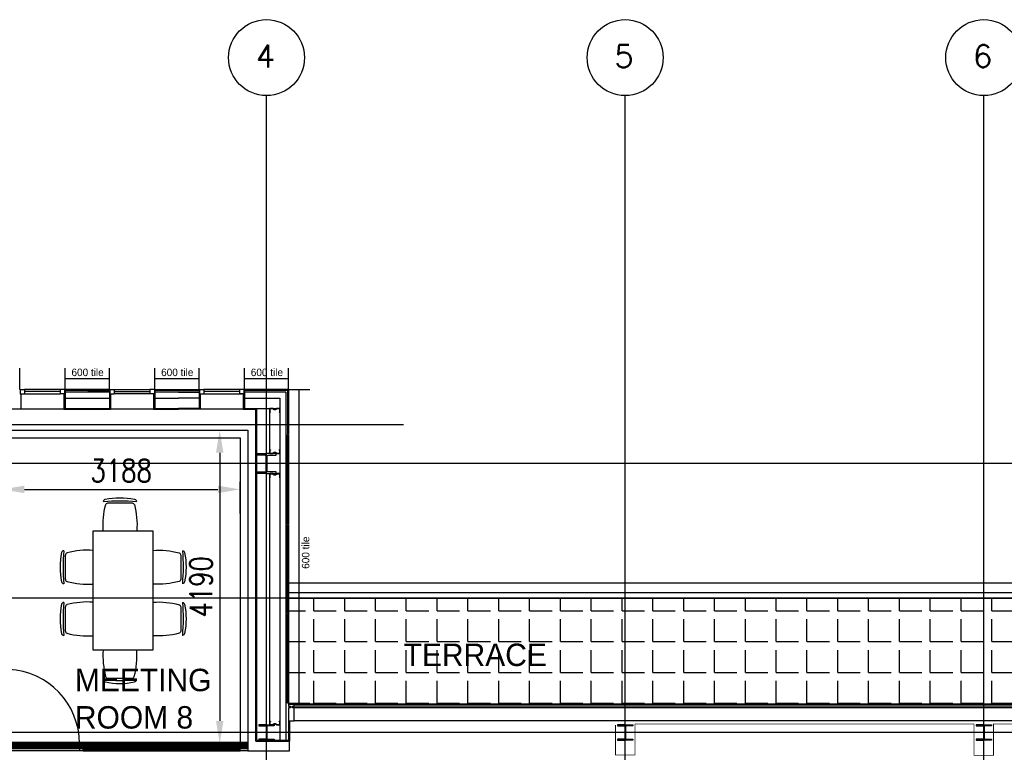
# Model space of a CAD drawing. Header units: millimetres. Extents: x -312551 to 250764, y -35891 to 59426.
# Tile 26 of 256: x -288530 to -275351, y 49620 to 59426. Entities that reach past the tile are written whole.
import ezdxf
from ezdxf.enums import TextEntityAlignment as Align

# ---------------------------------------------------------------- set-up
doc = ezdxf.new("R2010")
doc.units = ezdxf.units.MM
doc.header["$LTSCALE"] = 2.5
for name, color, linetype in [('FO-00 - FURN$0$FURNITURE', 22, 'Continuous'), ('NF-AS BUILT DIMS', 4, 'Continuous'), ('NF-BUBBLE', 3, 'Continuous'), ('NF-DIM', 4, 'Continuous'), ('NF-Steel columns', 6, 'Continuous'), ('REGUS-FURNITURE', 40, 'Continuous')]:
    doc.layers.add(name, color=color, linetype=linetype)
doc.styles.add('ROMANS', font='romans.shx', dxfattribs={"width": 0.8})
doc.dimstyles.new('100NFDIM', dxfattribs={"dimscale": 100, "dimtxt": 3, "dimasz": 3, "dimexe": 1, "dimexo": 1, "dimgap": 1, "dimtad": 1, "dimdec": 0, "dimdsep": 46, "dimtxsty": 'ROMANS', "dimcen": 3, "dimclrd": 4, "dimclre": 4, "dimclrt": 1, "dimaunit": 1, "dimadec": 0, "dimazin": 0, "dimtfac": 1, "dimtdec": 0, "dimtmove": 0, "dimatfit": 3, "dimfxl": 0, "dimtolj": 1, "dimarcsym": 0})

# ---------------------------------------------------------------- blocks, each defined once
blk = doc.blocks.new('BUBBLEGRID')
at = {"layer": 'NF-BUBBLE'}
blk.add_circle((-678, 0), 678, dxfattribs=at)
at = {"layer": 'NF-BUBBLE', "color": 1, "style": 'ROMANS'}
blk.add_attdef('888', text='', height=400, dxfattribs=at).set_placement((-698, -173), align=Align.CENTER)
blk = doc.blocks.new('254')
at = {"layer": 'NF-Steel columns', "color": 2, "linetype": 'Continuous'}
for points in [[(4507, -25241), (4378, -25241), (4378, -25220), (4488, -25220, 0.414214), (4501, -25208), (4501, -25007, 0.414214), (4488, -24995), (4378, -24995), (4378, -24974), (4507, -24974)], [(4507, -25241), (4637, -25241), (4637, -25220), (4527, -25220, -0.414214), (4514, -25208), (4514, -25007, -0.414214), (4527, -24995), (4637, -24995), (4637, -24974), (4507, -24974)]]:
    blk.add_lwpolyline(points, format="xyb", dxfattribs=at)
blk = doc.blocks.new('*D284')
at = {"color": 4, "lineweight": -2}
for p, q in [((-285577, 53929), (-285952, 53929)), ((-285852, 53629), (-285852, 50039)), ((-285677, 49739), (-285952, 49739))]:
    blk.add_line(p, q, dxfattribs=at)
at = {"color": 4}
for points in [[(-285902, 53629), (-285802, 53629), (-285852, 53929)], [(-285902, 50039), (-285802, 50039), (-285852, 49739)]]:
    blk.add_solid(points, dxfattribs=at)
at = {"layer": 'Defpoints', "color": 0}
for p in [(-285477, 53929), (-285852, 49739), (-285577, 49739)]:
    blk.add_point(p, dxfattribs=at)
at = {"color": 1, "insert": (-286102, 51834), "char_height": 300, "attachment_point": 5, "rotation": 90, "style": 'ROMANS'}
blk.add_mtext('\\A1;4190', dxfattribs=at)
blk = doc.blocks.new('*D293')
at = {"layer": 'Defpoints', "color": 0}
for p in [(-288766, 53139), (-285577, 53139), (-285577, 52718)]:
    blk.add_point(p, dxfattribs=at)
at = {"layer": 'NF-AS BUILT DIMS', "color": 4, "lineweight": -2}
for p, q in [((-288466, 53139), (-285877, 53139)), ((-285577, 52818), (-285577, 53239))]:
    blk.add_line(p, q, dxfattribs=at)
at = {"layer": 'NF-AS BUILT DIMS', "color": 4}
for points in [[(-288466, 53189), (-288466, 53089), (-288766, 53139)], [(-285877, 53189), (-285877, 53089), (-285577, 53139)]]:
    blk.add_solid(points, dxfattribs=at)
at = {"layer": 'NF-AS BUILT DIMS', "color": 1, "insert": (-287171, 53389), "char_height": 300, "attachment_point": 5, "style": 'ROMANS'}
blk.add_mtext('\\A1;3188', dxfattribs=at)
blk = doc.blocks.new('Door')
at = {"layer": 'REGUS-FURNITURE'}
for p, q in [((0, 0), (0.1, 0)), ((0, 0), (0, -0.05)), ((0.1, 0), (0.1, -0.09)), ((0.1, -0.05), (0, -0.05)), ((0.1, -0.05), (1.09, -0.05)), ((0.1, -0.09), (1.09, -0.09)), ((1.09, -0.09), (1.09, -0.05)), ((0.1, -1.036), (0, -1.036)), ((0, -1.086), (0, -1.036)), ((0.1, -1.036), (0.1, -1.086)), ((0, -1.086), (0.1, -1.086))]:
    blk.add_line(p, q, dxfattribs=at)
blk.add_arc((0.1, -0.045), 0.991, 270, 357.3974, dxfattribs=at)
blk = doc.blocks.new('FO-00 - FURN$0$CHAIR')
at = {"layer": 'FO-00 - FURN$0$FURNITURE'}
for p, q in [((-284, 271), (-284, 272)), ((-310, 216), (-537, -16)), ((-592, -42), (-591, -43))]:
    blk.add_line(p, q, dxfattribs=at)
for centre, radius, start, end in [((228, -536), 981, 124.1013, 147.1632), ((1439, -1722), 2636, 130.8442, 140.4203), ((-305, 251), 30, 45.6322, 124.1013), ((-288, 195), 30, 60.471, 135.6322), ((-803, -714), 1075, 41.6185, 60.471), ((-571, -21), 30, 147.1632, 225.6322), ((-515, -37), 30, 135.6322, 210.7935), ((382, 498, 0), 1075, 210.7935, 229.646)]:
    blk.add_arc(centre, radius, start, end, dxfattribs=at)
blk = doc.blocks.new('TABLE-6')
at = {"layer": 'FO-00 - FURN$0$FURNITURE'}
blk.add_lwpolyline([(105989, 23469), (105989, 25069), (106789, 25069), (106789, 23469)], close=True, dxfattribs=at)
at = {"layer": 'FO-00 - FURN$0$FURNITURE', "xscale": -1}
for p, rotation in [((106124, 25069, 0), 45.62262316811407), ((106789, 24806, 0), 315.6226231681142), ((106789, 24113, 0), 315.6226231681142)]:
    blk.add_blockref('FO-00 - FURN$0$CHAIR', p, dxfattribs=dict(at, rotation=rotation))
at = {"layer": 'FO-00 - FURN$0$FURNITURE'}
for p, rotation in [((105989, 24806, 0), 44.35820787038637), ((105989, 24113, 0), 44.35820787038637), ((106123, 23469, 0), 134.3582078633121)]:
    blk.add_blockref('FO-00 - FURN$0$CHAIR', p, dxfattribs=dict(at, rotation=rotation))

msp = doc.modelspace()

# ---------------------------------------------------------------- hatches: boundary and pattern name
h = msp.add_hatch()
h.set_pattern_fill('ANGLE', color=8, scale=1500, style=0)
h.set_pattern_definition([(0, (-2467130.05, -4242199.36), (0, 412.5), [300, -112.5]), (90, (-2467130.05, -4242199.36), (-412.5, 3e-14), [300, -112.5])])
h.paths.add_polyline_path([(-284929.5, 51684.5), (-284929.5, 50264.5), (-261475.5, 50264.5), (-261475.5, 51684.5)])
at = {"ltscale": 500000}
h = msp.add_hatch(dxfattribs=at)
h.set_pattern_fill('BRASS', color=8, scale=5, style=0)
h.set_pattern_definition([(0, (-395608.31, 0), (0, 31.75), []), (0, (-395608.31, 15.875), (0, 31.75), [15.875, -7.9375])])
h.paths.add_polyline_path([(-285577, 49739.5), (-287679.5, 49739.5), (-287679.5, 49639.5), (-285577, 49639.5)])

# ---------------------------------------------------------------- linework, layer by layer
at = {"color": 8}
for p, q in [((-285225.5, -27784), (-285225.5, 58409.3)), ((-280425.5, -27784), (-280425.5, 58409.3)), ((-275625.5, -27784), (-275625.5, 58409.3)), ((-288529.5, 54477.5), (-288529.5, 54761)), ((-287921.5, 54477.5), (-287921.5, 54761)), ((-287329.5, 54477.5), (-287329.5, 54761)), ((-286721.5, 54477.5), (-286721.5, 54761)), ((-286129.5, 54477.5), (-286129.5, 54761)), ((-285521.5, 54477.5), (-285521.5, 54761)), ((-284929.5, 54477.5), (-284929.5, 54761)), ((-287329.5, 54617.2), (-287921.5, 54617.2)), ((-286129.5, 54617.2), (-286721.5, 54617.2)), ((-284929.5, 54617.2), (-285521.5, 54617.2)), ((-288524.5, 54477.5), (-288524.5, 54417.5)), ((-288524.5, 54477.5), (-288464.5, 54477.5)), ((-288464.5, 54477.5), (-288464.5, 54417.5)), ((-287984, 54477.5), (-288464.5, 54477.5)), ((-287986.5, 54447.5), (-288464.5, 54447.5)), ((-287986.5, 54477.5), (-287986.5, 54417.5)), ((-287926.5, 54477.5), (-287986.5, 54477.5)), ((-287926.5, 54477.5), (-287926.5, 54417.5)), ((-287926.5, 54477.5), (-287926.5, 54417.5)), ((-287926.5, 54417.5), (-287926.5, 54477.5)), ((-287926.5, 54477.5), (-287926.5, 54417.5)), ((-287329.5, 54477.5), (-287921.5, 54477.5)), ((-287921.5, 54477.5), (-287921.5, 54462.5)), ((-287921.5, 54462.5), (-287921.5, 54477.5)), ((-287921.5, 54477.5), (-287921.5, 54462.5)), ((-287921.5, 54477.5), (-287921.5, 54462.5)), ((-287921.5, 54462.5), (-287921.5, 54477.5)), ((-287615.5, 54462.5), (-287921.5, 54462.5)), ((-287921.5, 54462.5), (-287921.5, 54223.5)), ((-287329.5, 54440.5), (-287921.5, 54440.5)), ((-287615.5, 54462.5), (-287329.5, 54462.5)), ((-287329.5, 54477.5), (-287329.5, 54462.5)), ((-287329.5, 54477.5), (-287329.5, 54462.5)), ((-287329.5, 54462.5), (-287329.5, 54477.5)), ((-287329.5, 54462.5), (-287329.5, 54223.5)), ((-287324.5, 54477.5), (-287324.5, 54417.5)), ((-287324.5, 54477.5), (-287264.5, 54477.5)), ((-287324.5, 54417.5), (-287324.5, 54477.5)), ((-287324.5, 54477.5), (-287324.5, 54417.5)), ((-287264.5, 54477.5), (-286786.5, 54477.5)), ((-287264.5, 54477.5), (-287264.5, 54417.5)), ((-287264.5, 54447.5), (-286786.5, 54447.5)), ((-286786.5, 54477.5), (-286786.5, 54417.5)), ((-286726.5, 54477.5), (-286786.5, 54477.5)), ((-286726.5, 54477.5), (-286726.5, 54417.5)), ((-286721.5, 54477.5), (-286129.5, 54477.5)), ((-286721.5, 54477.5), (-286721.5, 54462.5)), ((-286721.5, 54477.5), (-286721.5, 54462.5)), ((-286721.5, 54462.5), (-286721.5, 54477.5)), ((-286405.5, 54462.5), (-286721.5, 54462.5)), ((-286721.5, 54462.5), (-286721.5, 54223.5)), ((-286405.5, 54440.5), (-286721.5, 54440.5)), ((-286405.5, 54462.5), (-286129.5, 54462.5)), ((-286405.5, 54440.5), (-286129.5, 54440.5)), ((-286129.5, 54477.5), (-286129.5, 54462.5)), ((-286129.5, 54462.5), (-286129.5, 54477.5)), ((-286129.5, 54462.5), (-286129.5, 54223.5)), ((-286124.5, 54477.5), (-286124.5, 54417.5)), ((-286124.5, 54477.5), (-286064.5, 54477.5)), ((-286064.5, 54477.5), (-286064.5, 54417.5)), ((-285552.5, 54477.5), (-286064.5, 54477.5)), ((-285586.5, 54447.5), (-286064.5, 54447.5)), ((-285586.5, 54477.5), (-285586.5, 54417.5)), ((-285526.5, 54477.5), (-285586.5, 54477.5)), ((-285526.5, 54477.5), (-285526.5, 54417.5)), ((-285526.5, 54417.5), (-285526.5, 54477.5)), ((-284929.5, 54477.5), (-285521.5, 54477.5)), ((-285521.5, 54477.5), (-285521.5, 54462.5)), ((-285521.5, 54462.5), (-285521.5, 54477.5)), ((-284929.5, 54477.5), (-285521.5, 54477.5)), ((-284944.5, 54462.5), (-285521.5, 54462.5)), ((-285521.5, 54462.5), (-285521.5, 54211)), ((-284966.5, 54440.5), (-285521.5, 54440.5)), ((-284966.5, 54440.5), (-284966.5, 49782.9)), ((-284944.5, 54462.5), (-284929.5, 54477.5)), ((-284944.5, 54454.5), (-284929.5, 54469.5)), ((-284944.5, 54454.5), (-284944.5, 53877.5)), ((-284929.5, 54477.5), (-284646, 54477.5)), ((-284929.5, 54469.5), (-284929.5, 53877.5)), ((-284789.8, 50277.5), (-284789.8, 54477.5)), ((-288514.5, 54417.5), (-288529.5, 54417.5)), ((-288524.5, 54417.5), (-288464.5, 54417.5)), ((-288514.5, 54417.5), (-288514.5, 54211)), ((-288464.5, 54417.5), (-287984, 54417.5)), ((-287926.5, 54417.5), (-287986.5, 54417.5)), ((-287936.5, 54417.5), (-287936.5, 54211)), ((-287936.5, 54417.5), (-287921.5, 54417.5)), ((-287936.5, 54417.5), (-287921.5, 54417.5)), ((-287936.5, 54417.5), (-287921.5, 54417.5)), ((-287921.5, 54360.5), (-287329.5, 54360.5)), ((-287314.5, 54417.5), (-287329.5, 54417.5)), ((-287314.5, 54417.5), (-287329.5, 54417.5)), ((-287324.5, 54417.5), (-287264.5, 54417.5)), ((-287314.5, 54417.5), (-287314.5, 54211)), ((-286786.5, 54417.5), (-287264.5, 54417.5)), ((-286726.5, 54417.5), (-286786.5, 54417.5)), ((-286736.5, 54417.5), (-286736.5, 54211)), ((-286736.5, 54417.5), (-286721.5, 54417.5)), ((-286721.5, 54360.5), (-286405.5, 54360.5)), ((-286129.5, 54360.5), (-286405.5, 54360.5)), ((-286114.5, 54417.5), (-286129.5, 54417.5)), ((-286124.5, 54417.5), (-286064.5, 54417.5)), ((-286114.5, 54417.5), (-286114.5, 54211)), ((-286064.5, 54417.5), (-285552.5, 54417.5)), ((-285526.5, 54417.5), (-285586.5, 54417.5)), ((-285536.5, 54417.5), (-285536.5, 54211)), ((-285536.5, 54417.5), (-285521.5, 54417.5)), ((-285521.5, 54360.5), (-285046.5, 54360.5)), ((-285046.5, 54360.5), (-285046.5, 49782.9)), ((-288510.5, 54211), (-288825.5, 54211)), ((-287934, 54211), (-288514.5, 54211)), ((-287936.5, 54211), (-287314.5, 54211)), ((-287921.5, 54223.5), (-287329.5, 54223.5)), ((-286736.5, 54211), (-287314.5, 54211)), ((-286736.5, 54211), (-286405.5, 54211)), ((-286721.5, 54223.5), (-286405.5, 54223.5)), ((-286129.5, 54223.5), (-286405.5, 54223.5)), ((-286114.5, 54211), (-286405.5, 54211)), ((-285502.5, 54211), (-286114.5, 54211)), ((-285536.5, 54211), (-285367.2, 54211)), ((-285521.5, 54223.5), (-285046.5, 54223.5)), ((-285367.2, 49770.4), (-285367.2, 54211)), ((-285354.7, 49782.9), (-285354.7, 54223.5)), ((-285183.5, 53639.5), (-285183.5, 54220.5)), ((-283391.2, 54004.5), (-294327.7, 54004.5)), ((-292154, 53929.5), (-285477, 53929.5)), ((-285477, 53929.5), (-285477, 49639.5)), ((-284929.5, 53877.5), (-284944.5, 53877.5)), ((-231058.6, 53484.5), (-311086.5, 53484.5)), ((-285183.5, 50007.7), (-285183.5, 53301.1)), ((-261475.5, 51884.5), (-284929.5, 51884.5)), ((-231058.6, 51684.5), (-311086.5, 51684.5)), ((-284929.5, 51759.5), (-261475.5, 51759.5)), ((-284929.5, 51684.5), (-261475.5, 51684.5)), ((-284929.5, 50277.5), (-284646, 50277.5)), ((-261550.5, 50264.5), (-284854.5, 50264.5)), ((-261550.5, 50239.5), (-284854.5, 50239.5)), ((-261550.5, 50214.5), (-284854.5, 50214.5)), ((-284929.5, 50039.5), (-284929.5, 49782.9)), ((-284917, 50039.5), (-284917, 49770.4)), ((-284917, 49639.5), (-284917, 50039.5)), ((-261550.5, 50039.5), (-284854.5, 50039.5)), ((-231058.6, 49884.5), (-311086.5, 49884.5)), ((-285367.2, 49770.4), (-284917, 49770.4)), ((-285354.7, 49782.9), (-284929.5, 49782.9)), ((-285477, 49639.5), (-284917, 49639.5))]:
    msp.add_line(p, q, dxfattribs=at)
at = {"color": 8, "linetype": 'Continuous', "ltscale": 5}
for p, q in [((-261568, 50264.5), (-275925.5, 50264.5)), ((-261568, 50214.5), (-275925.5, 50214.5))]:
    msp.add_line(p, q, dxfattribs=at)
at = {"color": 8}
for points in [[(-285056.5, 54173.5), (-285046.5, 54173.5), (-285046.5, 54223.5), (-285086.5, 54223.5), (-285106.5, 54208.5), (-285123.5, 54208.5), (-285143.5, 54223.5), (-285183.5, 54223.5), (-285183.5, 54173.5), (-285173.5, 54173.5), (-285173.5, 54175.5), (-285181.5, 54175.5), (-285181.5, 54221.5), (-285144.2, 54221.5), (-285124.2, 54206.5), (-285105.8, 54206.5), (-285085.8, 54221.5), (-285048.5, 54221.5), (-285048.5, 54175.5), (-285056.5, 54175.5)], [(-285477, 49639.5), (-292154, 49639.5), (-292154, 53929.5), (-285477, 53929.5)], [(-284944.5, 53277.5), (-284944.5, 53869.5), (-284929.5, 53869.5), (-284929.5, 53277.5)], [(-285056.5, 53667.8), (-285046.5, 53667.8), (-285046.5, 53617.8), (-285086.5, 53617.8), (-285106.5, 53632.8), (-285123.5, 53632.8), (-285143.5, 53617.8), (-285183.5, 53617.8), (-285183.5, 53667.8), (-285173.5, 53667.8), (-285173.5, 53665.8), (-285181.5, 53665.8), (-285181.5, 53619.8), (-285144.2, 53619.8), (-285124.2, 53634.8), (-285105.8, 53634.8), (-285085.8, 53619.8), (-285048.5, 53619.8), (-285048.5, 53665.8), (-285056.5, 53665.8)], [(-285056.5, 53301.1), (-285046.5, 53301.1), (-285046.5, 53351.1), (-285086.5, 53351.1), (-285106.5, 53336.1), (-285123.5, 53336.1), (-285143.5, 53351.1), (-285183.5, 53351.1), (-285183.5, 53301.1), (-285173.5, 53301.1), (-285173.5, 53303.1), (-285181.5, 53303.1), (-285181.5, 53349.1), (-285144.2, 53349.1), (-285124.2, 53334.1), (-285105.8, 53334.1), (-285085.8, 53349.1), (-285048.5, 53349.1), (-285048.5, 53303.1), (-285056.5, 53303.1)], [(-284944.5, 52677.5), (-284944.5, 53269.5), (-284929.5, 53269.5), (-284929.5, 52677.5)], [(-284944.5, 52077.5), (-284944.5, 52669.5), (-284929.5, 52669.5), (-284929.5, 52077.5)], [(-284944.5, 51477.5), (-284944.5, 52069.5), (-284929.5, 52069.5), (-284929.5, 51477.5)], [(-284929.5, 51684.5), (-284929.5, 50264.5), (-261475.5, 50264.5), (-261475.5, 51684.5)], [(-284944.5, 50877.5), (-284944.5, 51469.5), (-284929.5, 51469.5), (-284929.5, 50877.5)], [(-284944.5, 50277.5), (-284944.5, 50869.5), (-284929.5, 50869.5), (-284929.5, 50277.5)], [(-285056.5, 50036.1), (-285046.5, 50036.1), (-285046.5, 49986.1), (-285086.5, 49986.1), (-285106.5, 50001.1), (-285123.5, 50001.1), (-285143.5, 49986.1), (-285183.5, 49986.1), (-285183.5, 50036.1), (-285173.5, 50036.1), (-285173.5, 50034.1), (-285181.5, 50034.1), (-285181.5, 49988.1), (-285144.2, 49988.1), (-285124.2, 50003.1), (-285105.8, 50003.1), (-285085.8, 49988.1), (-285048.5, 49988.1), (-285048.5, 50034.1), (-285056.5, 50034.1)]]:
    msp.add_lwpolyline(points, close=True, dxfattribs=at)
for points in [[(-288765.5, 53829.5), (-285577, 53829.5), (-285577, 49739.5), (-288765.5, 49739.5)], [(-284929.5, 50239.5), (-284907, 50239.5), (-284907, 50214.5), (-284929.5, 50214.5), (-284929.5, 50039.5), (-284854.5, 50039.5), (-284854.5, 50214.5), (-284877, 50214.5), (-284877, 50239.5), (-284854.5, 50239.5), (-284854.5, 50264.5), (-284929.5, 50264.5), (-284929.5, 50239.5)]]:
    msp.add_lwpolyline(points, dxfattribs=at)
at = {"color": 8, "const_width": 10}
msp.add_lwpolyline([(-253760.5, 50039.5), (-253760.5, 49634.5), (-254245.5, 49634.5), (-254245.5, 53484.5), (-260960.5, 53484.5), (-260960.5, 49594.5), (-261550.5, 49594.5), (-261550.5, 49999.5), (-268105.5, 49999.5), (-268105.5, 49679.5), (-268745.5, 49679.5), (-268745.5, 49999.5), (-275495.5, 49999.5), (-275495.5, 49579.5), (-275755.5, 49579.5), (-275755.5, 49999.5), (-280295.5, 49999.5), (-280295.5, 49584.5), (-280555.5, 49584.5), (-280555.5, 49986.1)], dxfattribs=at)
at = {"color": 8}
for points in [[(-285225.5, 49986.1), (-285327.1, 49986.1), (-285327.1, 49975.1), (-285239.9, 49975.1, -0.4142136), (-285229.2, 49964.4), (-285229.2, 49804.6, -0.4142136), (-285239.9, 49793.9), (-285327.1, 49793.9), (-285327.1, 49782.9), (-285225.5, 49782.9)], [(-285225.5, 49986.1), (-285123.9, 49986.1), (-285123.9, 49975.1), (-285211.2, 49975.1, 0.4142136), (-285221.9, 49964.4), (-285221.9, 49804.6, 0.4142136), (-285211.2, 49793.9), (-285123.9, 49793.9), (-285123.9, 49782.9), (-285225.5, 49782.9)], [(-280425.5, 49986.1), (-280527.1, 49986.1), (-280527.1, 49975.1), (-280439.9, 49975.1, -0.4142136), (-280429.2, 49964.4), (-280429.2, 49804.6, -0.4142136), (-280439.9, 49793.9), (-280527.1, 49793.9), (-280527.1, 49782.9), (-280425.5, 49782.9)], [(-280425.5, 49986.1), (-280323.9, 49986.1), (-280323.9, 49975.1), (-280411.2, 49975.1, 0.4142136), (-280421.9, 49964.4), (-280421.9, 49804.6, 0.4142136), (-280411.2, 49793.9), (-280323.9, 49793.9), (-280323.9, 49782.9), (-280425.5, 49782.9)], [(-275625.5, 49986.1), (-275727.1, 49986.1), (-275727.1, 49975.1), (-275639.9, 49975.1, -0.4142136), (-275629.2, 49964.4), (-275629.2, 49804.6, -0.4142136), (-275639.9, 49793.9), (-275727.1, 49793.9), (-275727.1, 49782.9), (-275625.5, 49782.9)], [(-275625.5, 49986.1), (-275523.9, 49986.1), (-275523.9, 49975.1), (-275611.2, 49975.1, 0.4142136), (-275621.9, 49964.4), (-275621.9, 49804.6, 0.4142136), (-275611.2, 49793.9), (-275523.9, 49793.9), (-275523.9, 49782.9), (-275625.5, 49782.9)]]:
    msp.add_lwpolyline(points, format="xyb", dxfattribs=at)
at = {"color": 8, "ltscale": 500000}
msp.add_lwpolyline([(-287679.5, 49639.5), (-285577, 49639.5), (-285577, 49739.5), (-287679.5, 49739.5)], close=True, dxfattribs=at)
at = {"layer": 'NF-DIM', "color": 170, "ltscale": 500000, "const_width": 100}
msp.add_lwpolyline([(-292154, 49710.5), (-285477, 49710.5)], dxfattribs=at)

# ---------------------------------------------------------------- block references
at = {"color": 8, "xscale": 0.75, "yscale": 0.75, "zscale": 0.75}
for p, values in [((-284717.4, 58917.4), {'888': '4'}), ((-279917.4, 58917.4), {'888': '5'}), ((-275117.4, 58917.4), {'888': '6'})]:
    msp.add_blockref('BUBBLEGRID', p, dxfattribs=at).add_auto_attribs(values)
at = {"color": 8}
for name, p in [('254', (-289733, 78592)), ('TABLE-6', (-393535.2, 27515.8))]:
    msp.add_blockref(name, p, dxfattribs=at)
at = {"color": 8, "xscale": 1000, "yscale": 1000, "zscale": 1000, "rotation": 90.00000000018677}
msp.add_blockref('Door', (-288765.5, 49639.5), dxfattribs=at)

# ---------------------------------------------------------------- texts
at = {"color": 8}
msp.add_text('TERRACE', height=300, dxfattribs=at).set_placement((-283390.9, 50774.7))
at = {"color": 8, "attachment_point": 1}
for s, insert, char_height, width in [('600 tile', (-287836.4, 54755.1), 100, 524), ('600 tile', (-286636.4, 54755.1), 100, 524), ('600 tile', (-285436.4, 54755.1), 100, 524), ('MEETING ROOM 8', (-287790.6, 50737.9), 300, 2089.638)]:
    msp.add_mtext(s, dxfattribs=dict(at, insert=insert, char_height=char_height, width=width))
at = {"color": 8, "insert": (-284752.9, 52076), "char_height": 100, "width": 473.956, "attachment_point": 1, "rotation": 90}
msp.add_mtext('600 tile', dxfattribs=at)

# ---------------------------------------------------------------- dimensions: what is measured, and where the dimension line sits
at = {"color": 8}
dim = msp.add_linear_dim(base=(-285852.3, 49739.5), p1=(-285477, 53929.5), p2=(-285577, 49739.5), angle=90, dimstyle='100NFDIM', dxfattribs=at)
dim.commit()
dim.dimension.update_dxf_attribs({"geometry": '*D284', "text_midpoint": (-286102.3, 51834.5)})
at = {"layer": 'NF-AS BUILT DIMS', "color": 8}
dim = msp.add_linear_dim(base=(-285577.011413, 53139.493182), p1=(-288765.511409, 53139.493182), p2=(-285577.011413, 52718.01719), dimstyle='100NFDIM', dxfattribs=at)
dim.commit()
dim.dimension.update_dxf_attribs({"geometry": '*D293', "text_midpoint": (-287171.261411, 53389.493182)})

doc.saveas('drawing.dxf')
